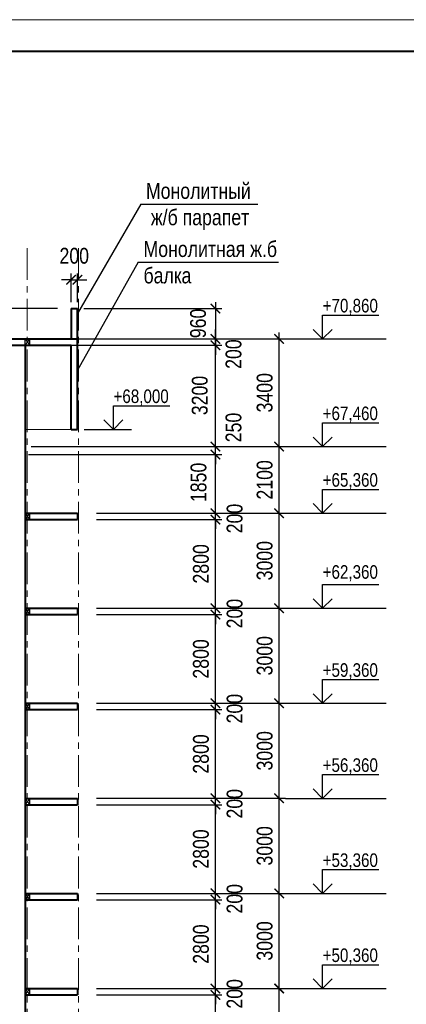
# Model space of a CAD drawing. Header units: millimetres. Extents: x 65947 to 286954, y -29687 to 89113.
# Tile 24 of 25: x 245098 to 257305, y 58041 to 89113. Entities that reach past the tile are written whole.
import ezdxf

# ---------------------------------------------------------------- set-up
doc = ezdxf.new("R2010")
doc.units = ezdxf.units.MM
doc.linetypes.add('CENTER', pattern=[2, 1.25, -0.25, 0.25, -0.25])
for name, color, linetype, lineweight in [('Оси', 7, 'CENTER', 15), ('перекрытия', 5, 'Continuous', 40), ('СК-050-П(литы перекрытия)', 5, 'Continuous', 40), ('СК-110-О-РАЗМЕРЫ', 7, 'Continuous', 15), ('СК-200-Р(амка)', 7, 'Continuous', 40), ('СК-210-Р-РАМКА ЛИНИИ ТОНКИЕ', 7, 'Continuous', 15), ('СК-400-Т(екст)', 7, 'Continuous', 20), ('стены тонкие', 12, 'Continuous', 30)]:
    doc.layers.add(name, color=color, linetype=linetype, lineweight=lineweight)
doc.layers.add('текст', color=7, linetype='Continuous')
doc.styles.add('RUSS', font='arial.ttf', dxfattribs={"width": 0.8})
doc.dimstyles.new('100-200', dxfattribs={"dimscale": 0, "dimtxt": 500, "dimasz": 300, "dimexe": 200, "dimexo": 200, "dimgap": 200, "dimtad": 1, "dimdec": 0, "dimzin": 0, "dimdsep": 46, "dimtxsty": 'RUSS', "dimblk": 'ARCHTICK', "dimcen": 0.096, "dimdle": 200, "dimclrd": 7, "dimclre": 7, "dimclrt": 256, "dimadec": 0, "dimazin": 0, "dimtfac": 1, "dimtdec": 0, "dimtmove": 2, "dimatfit": 3, "dimldrblk": 'OBLIQUE', "dimfxl": 1, "dimtolj": 1, "dimtzin": 0, "dimarcsym": 0})

# ---------------------------------------------------------------- blocks, each defined once
blk = doc.blocks.new('_ArchTick')
at = {"color": 0, "linetype": 'ByBlock', "const_width": 0.15}
blk.add_lwpolyline([(-0.5, -0.5), (0.5, 0.5)], dxfattribs=at)
blk = doc.blocks.new('*D107')
at = {"layer": 'Defpoints', "color": 0, "lineweight": 50, "transparency": 16777216}
for p in [(247522, 58541), (253289, 58541), (247522, 55541)]:
    blk.add_point(p, dxfattribs=at)
at = {"layer": 'СК-110-О-РАЗМЕРЫ', "color": 7, "lineweight": -2, "transparency": 16777216}
for p, q in [((253289, 55341), (253289, 58741)), ((247722, 58541), (253489, 58541)), ((247722, 55541), (253489, 55541))]:
    blk.add_line(p, q, dxfattribs=at)
at = {"layer": 'СК-110-О-РАЗМЕРЫ', "color": 7, "lineweight": -2, "transparency": 16777216, "xscale": 300, "yscale": 300, "zscale": 300}
for p, rotation in [((253289, 58541), 90), ((253289, 55541), 270)]:
    blk.add_blockref('_ArchTick', p, dxfattribs=dict(at, rotation=rotation))
at = {"layer": 'СК-110-О-РАЗМЕРЫ', "transparency": 16777216, "insert": (252834, 57041), "char_height": 500, "attachment_point": 5, "rotation": 90, "style": 'RUSS'}
blk.add_mtext('\\A1;3000', dxfattribs=at)
blk = doc.blocks.new('_Oblique')
at = {"color": 0, "linetype": 'ByBlock', "lineweight": -2}
blk.add_line((-0.5, -0.5), (0.5, 0.5), dxfattribs=at)
blk = doc.blocks.new('*D108')
at = {"layer": 'Defpoints', "color": 0, "lineweight": 50, "transparency": 16777216}
for p in [(247522, 61541), (253289, 61541), (247522, 58541)]:
    blk.add_point(p, dxfattribs=at)
at = {"layer": 'СК-110-О-РАЗМЕРЫ', "color": 7, "lineweight": -2, "transparency": 16777216}
for p, q in [((247722, 61541), (253489, 61541)), ((253289, 58341), (253289, 61741)), ((247722, 58541), (253489, 58541))]:
    blk.add_line(p, q, dxfattribs=at)
at = {"layer": 'СК-110-О-РАЗМЕРЫ', "color": 7, "lineweight": -2, "transparency": 16777216, "xscale": 300, "yscale": 300, "zscale": 300}
for p, rotation in [((253289, 61541), 90), ((253289, 58541), 270)]:
    blk.add_blockref('_ArchTick', p, dxfattribs=dict(at, rotation=rotation))
at = {"layer": 'СК-110-О-РАЗМЕРЫ', "transparency": 16777216, "insert": (252834, 60041), "char_height": 500, "attachment_point": 5, "rotation": 90, "style": 'RUSS'}
blk.add_mtext('\\A1;3000', dxfattribs=at)
blk = doc.blocks.new('*D109')
at = {"layer": 'Defpoints', "color": 0, "lineweight": 50, "transparency": 16777216}
for p in [(247522, 64541), (253289, 64541), (247522, 61541)]:
    blk.add_point(p, dxfattribs=at)
at = {"layer": 'СК-110-О-РАЗМЕРЫ', "color": 7, "lineweight": -2, "transparency": 16777216}
for p, q in [((253289, 61341), (253289, 64741)), ((247722, 64541), (253489, 64541)), ((247722, 61541), (253489, 61541))]:
    blk.add_line(p, q, dxfattribs=at)
at = {"layer": 'СК-110-О-РАЗМЕРЫ', "color": 7, "lineweight": -2, "transparency": 16777216, "xscale": 300, "yscale": 300, "zscale": 300}
for p, rotation in [((253289, 64541), 90), ((253289, 61541), 270)]:
    blk.add_blockref('_ArchTick', p, dxfattribs=dict(at, rotation=rotation))
at = {"layer": 'СК-110-О-РАЗМЕРЫ', "transparency": 16777216, "insert": (252834, 63041), "char_height": 500, "attachment_point": 5, "rotation": 90, "style": 'RUSS'}
blk.add_mtext('\\A1;3000', dxfattribs=at)
blk = doc.blocks.new('*D110')
at = {"layer": 'Defpoints', "color": 0, "lineweight": 50, "transparency": 16777216}
for p in [(247522, 67541), (253289, 67541), (247522, 64541)]:
    blk.add_point(p, dxfattribs=at)
at = {"layer": 'СК-110-О-РАЗМЕРЫ', "color": 7, "lineweight": -2, "transparency": 16777216}
for p, q in [((253289, 64341), (253289, 67741)), ((247722, 67541), (253489, 67541)), ((247722, 64541), (253489, 64541))]:
    blk.add_line(p, q, dxfattribs=at)
at = {"layer": 'СК-110-О-РАЗМЕРЫ', "color": 7, "lineweight": -2, "transparency": 16777216, "xscale": 300, "yscale": 300, "zscale": 300}
for p, rotation in [((253289, 67541), 90), ((253289, 64541), 270)]:
    blk.add_blockref('_ArchTick', p, dxfattribs=dict(at, rotation=rotation))
at = {"layer": 'СК-110-О-РАЗМЕРЫ', "transparency": 16777216, "insert": (252834, 66041), "char_height": 500, "attachment_point": 5, "rotation": 90, "style": 'RUSS'}
blk.add_mtext('\\A1;3000', dxfattribs=at)
blk = doc.blocks.new('*D111')
at = {"layer": 'Defpoints', "color": 0, "lineweight": 50, "transparency": 16777216}
for p in [(247522, 70541), (253289, 70541), (247522, 67541)]:
    blk.add_point(p, dxfattribs=at)
at = {"layer": 'СК-110-О-РАЗМЕРЫ', "color": 7, "lineweight": -2, "transparency": 16777216}
for p, q in [((247722, 70541), (253489, 70541)), ((253289, 67341), (253289, 70741)), ((247722, 67541), (253489, 67541))]:
    blk.add_line(p, q, dxfattribs=at)
at = {"layer": 'СК-110-О-РАЗМЕРЫ', "color": 7, "lineweight": -2, "transparency": 16777216, "xscale": 300, "yscale": 300, "zscale": 300}
for p, rotation in [((253289, 70541), 90), ((253289, 67541), 270)]:
    blk.add_blockref('_ArchTick', p, dxfattribs=dict(at, rotation=rotation))
at = {"layer": 'СК-110-О-РАЗМЕРЫ', "transparency": 16777216, "insert": (252834, 69041), "char_height": 500, "attachment_point": 5, "rotation": 90, "style": 'RUSS'}
blk.add_mtext('\\A1;3000', dxfattribs=at)
blk = doc.blocks.new('*D115')
at = {"layer": 'Defpoints', "color": 0, "lineweight": 50, "transparency": 16777216}
for p in [(245260, 75641), (253289, 75641), (247522, 73541)]:
    blk.add_point(p, dxfattribs=at)
at = {"layer": 'СК-110-О-РАЗМЕРЫ', "color": 7, "lineweight": -2, "transparency": 16777216}
for p, q in [((253289, 73341), (253289, 75841)), ((245460, 75641), (253489, 75641)), ((247722, 73541), (253489, 73541))]:
    blk.add_line(p, q, dxfattribs=at)
at = {"layer": 'СК-110-О-РАЗМЕРЫ', "color": 7, "lineweight": -2, "transparency": 16777216, "xscale": 300, "yscale": 300, "zscale": 300}
for p, rotation in [((253289, 75641), 90), ((253289, 73541), 270)]:
    blk.add_blockref('_ArchTick', p, dxfattribs=dict(at, rotation=rotation))
at = {"layer": 'СК-110-О-РАЗМЕРЫ', "transparency": 16777216, "insert": (252834, 74591), "char_height": 500, "attachment_point": 5, "rotation": 90, "style": 'RUSS'}
blk.add_mtext('\\A1;2100', dxfattribs=at)
blk = doc.blocks.new('*D140')
at = {"layer": 'Defpoints', "color": 0, "lineweight": 50, "transparency": 16777216}
for p in [(247322, 58341), (251278, 58341), (247322, 55541)]:
    blk.add_point(p, dxfattribs=at)
at = {"layer": 'СК-110-О-РАЗМЕРЫ', "color": 7, "lineweight": -2, "transparency": 16777216}
for p, q in [((251278, 55341), (251278, 58541)), ((247522, 58341), (251478, 58341)), ((247522, 55541), (251478, 55541))]:
    blk.add_line(p, q, dxfattribs=at)
at = {"layer": 'СК-110-О-РАЗМЕРЫ', "color": 7, "lineweight": -2, "transparency": 16777216, "xscale": 300, "yscale": 300, "zscale": 300}
for p, rotation in [((251278, 58341), 90), ((251278, 55541), 270)]:
    blk.add_blockref('_ArchTick', p, dxfattribs=dict(at, rotation=rotation))
at = {"layer": 'СК-110-О-РАЗМЕРЫ', "transparency": 16777216, "insert": (250822, 56941), "char_height": 500, "attachment_point": 5, "rotation": 90, "style": 'RUSS'}
blk.add_mtext('\\A1;2800', dxfattribs=at)
blk = doc.blocks.new('*D141')
at = {"layer": 'Defpoints', "color": 0, "lineweight": 50, "transparency": 16777216}
for p in [(247322, 58541), (251278, 58541), (247322, 58341)]:
    blk.add_point(p, dxfattribs=at)
at = {"layer": 'СК-110-О-РАЗМЕРЫ', "color": 7, "lineweight": -2, "transparency": 16777216}
for p, q in [((251278, 58541), (251278, 58841)), ((247522, 58541), (251478, 58541)), ((251278, 58341), (251278, 58541)), ((247522, 58341), (251478, 58341)), ((251278, 58341), (251278, 58041))]:
    blk.add_line(p, q, dxfattribs=at)
at = {"layer": 'СК-110-О-РАЗМЕРЫ', "color": 7, "lineweight": -2, "transparency": 16777216, "xscale": 300, "yscale": 300, "zscale": 300}
for p, rotation in [((251278, 58541), 270), ((251278, 58341), 90)]:
    blk.add_blockref('_ArchTick', p, dxfattribs=dict(at, rotation=rotation))
at = {"layer": 'СК-110-О-РАЗМЕРЫ', "transparency": 16777216, "insert": (251886, 58371), "char_height": 500, "attachment_point": 5, "rotation": 90, "style": 'RUSS'}
blk.add_mtext('\\A1;200', dxfattribs=at)
blk = doc.blocks.new('*D142')
at = {"layer": 'Defpoints', "color": 0, "lineweight": 50, "transparency": 16777216}
for p in [(247322, 61341), (251278, 61341), (247322, 58541)]:
    blk.add_point(p, dxfattribs=at)
at = {"layer": 'СК-110-О-РАЗМЕРЫ', "color": 7, "lineweight": -2, "transparency": 16777216}
for p, q in [((251278, 58341), (251278, 61541)), ((247522, 61341), (251478, 61341)), ((247522, 58541), (251478, 58541))]:
    blk.add_line(p, q, dxfattribs=at)
at = {"layer": 'СК-110-О-РАЗМЕРЫ', "color": 7, "lineweight": -2, "transparency": 16777216, "xscale": 300, "yscale": 300, "zscale": 300}
for p, rotation in [((251278, 61341), 90), ((251278, 58541), 270)]:
    blk.add_blockref('_ArchTick', p, dxfattribs=dict(at, rotation=rotation))
at = {"layer": 'СК-110-О-РАЗМЕРЫ', "transparency": 16777216, "insert": (250822, 59941), "char_height": 500, "attachment_point": 5, "rotation": 90, "style": 'RUSS'}
blk.add_mtext('\\A1;2800', dxfattribs=at)
blk = doc.blocks.new('*D143')
at = {"layer": 'Defpoints', "color": 0, "lineweight": 50, "transparency": 16777216}
for p in [(247322, 61541), (251278, 61541), (247322, 61341)]:
    blk.add_point(p, dxfattribs=at)
at = {"layer": 'СК-110-О-РАЗМЕРЫ', "color": 7, "lineweight": -2, "transparency": 16777216}
for p, q in [((251278, 61541), (251278, 61841)), ((247522, 61541), (251478, 61541)), ((251278, 61341), (251278, 61541)), ((247522, 61341), (251478, 61341)), ((251278, 61341), (251278, 61041))]:
    blk.add_line(p, q, dxfattribs=at)
at = {"layer": 'СК-110-О-РАЗМЕРЫ', "color": 7, "lineweight": -2, "transparency": 16777216, "xscale": 300, "yscale": 300, "zscale": 300}
for p, rotation in [((251278, 61541), 270), ((251278, 61341), 90)]:
    blk.add_blockref('_ArchTick', p, dxfattribs=dict(at, rotation=rotation))
at = {"layer": 'СК-110-О-РАЗМЕРЫ', "transparency": 16777216, "insert": (251886, 61371), "char_height": 500, "attachment_point": 5, "rotation": 90, "style": 'RUSS'}
blk.add_mtext('\\A1;200', dxfattribs=at)
blk = doc.blocks.new('*D144')
at = {"layer": 'Defpoints', "color": 0, "lineweight": 50, "transparency": 16777216}
for p in [(247322, 64341), (251278, 64341), (247322, 61541)]:
    blk.add_point(p, dxfattribs=at)
at = {"layer": 'СК-110-О-РАЗМЕРЫ', "color": 7, "lineweight": -2, "transparency": 16777216}
for p, q in [((247522, 64341), (251478, 64341)), ((251278, 61341), (251278, 64541)), ((247522, 61541), (251478, 61541))]:
    blk.add_line(p, q, dxfattribs=at)
at = {"layer": 'СК-110-О-РАЗМЕРЫ', "color": 7, "lineweight": -2, "transparency": 16777216, "xscale": 300, "yscale": 300, "zscale": 300}
for p, rotation in [((251278, 64341), 90), ((251278, 61541), 270)]:
    blk.add_blockref('_ArchTick', p, dxfattribs=dict(at, rotation=rotation))
at = {"layer": 'СК-110-О-РАЗМЕРЫ', "transparency": 16777216, "insert": (250822, 62941), "char_height": 500, "attachment_point": 5, "rotation": 90, "style": 'RUSS'}
blk.add_mtext('\\A1;2800', dxfattribs=at)
blk = doc.blocks.new('*D145')
at = {"layer": 'Defpoints', "color": 0, "lineweight": 50, "transparency": 16777216}
for p in [(247322, 64541), (247322, 64341), (251278, 64541)]:
    blk.add_point(p, dxfattribs=at)
at = {"layer": 'СК-110-О-РАЗМЕРЫ', "color": 7, "lineweight": -2, "transparency": 16777216}
for p, q in [((251278, 64541), (251278, 64841)), ((247522, 64541), (251478, 64541)), ((247522, 64341), (251478, 64341)), ((251278, 64341), (251278, 64541)), ((251278, 64341), (251278, 64041))]:
    blk.add_line(p, q, dxfattribs=at)
at = {"layer": 'СК-110-О-РАЗМЕРЫ', "color": 7, "lineweight": -2, "transparency": 16777216, "xscale": 300, "yscale": 300, "zscale": 300}
for p, rotation in [((251278, 64541), 270), ((251278, 64341), 90)]:
    blk.add_blockref('_ArchTick', p, dxfattribs=dict(at, rotation=rotation))
at = {"layer": 'СК-110-О-РАЗМЕРЫ', "transparency": 16777216, "insert": (251886, 64371), "char_height": 500, "attachment_point": 5, "rotation": 90, "style": 'RUSS'}
blk.add_mtext('\\A1;200', dxfattribs=at)
blk = doc.blocks.new('*D146')
at = {"layer": 'Defpoints', "color": 0, "lineweight": 50, "transparency": 16777216}
for p in [(247322, 67341), (251278, 67341), (247322, 64541)]:
    blk.add_point(p, dxfattribs=at)
at = {"layer": 'СК-110-О-РАЗМЕРЫ', "color": 7, "lineweight": -2, "transparency": 16777216}
for p, q in [((251278, 64341), (251278, 67541)), ((247522, 67341), (251478, 67341)), ((247522, 64541), (251478, 64541))]:
    blk.add_line(p, q, dxfattribs=at)
at = {"layer": 'СК-110-О-РАЗМЕРЫ', "color": 7, "lineweight": -2, "transparency": 16777216, "xscale": 300, "yscale": 300, "zscale": 300}
for p, rotation in [((251278, 67341), 90), ((251278, 64541), 270)]:
    blk.add_blockref('_ArchTick', p, dxfattribs=dict(at, rotation=rotation))
at = {"layer": 'СК-110-О-РАЗМЕРЫ', "transparency": 16777216, "insert": (250822, 65941), "char_height": 500, "attachment_point": 5, "rotation": 90, "style": 'RUSS'}
blk.add_mtext('\\A1;2800', dxfattribs=at)
blk = doc.blocks.new('*D147')
at = {"layer": 'Defpoints', "color": 0, "lineweight": 50, "transparency": 16777216}
for p in [(247322, 67541), (251278, 67541), (247322, 67341)]:
    blk.add_point(p, dxfattribs=at)
at = {"layer": 'СК-110-О-РАЗМЕРЫ', "color": 7, "lineweight": -2, "transparency": 16777216}
for p, q in [((251278, 67541), (251278, 67841)), ((247522, 67541), (251478, 67541)), ((251278, 67341), (251278, 67541)), ((247522, 67341), (251478, 67341)), ((251278, 67341), (251278, 67041))]:
    blk.add_line(p, q, dxfattribs=at)
at = {"layer": 'СК-110-О-РАЗМЕРЫ', "color": 7, "lineweight": -2, "transparency": 16777216, "xscale": 300, "yscale": 300, "zscale": 300}
for p, rotation in [((251278, 67541), 270), ((251278, 67341), 90)]:
    blk.add_blockref('_ArchTick', p, dxfattribs=dict(at, rotation=rotation))
at = {"layer": 'СК-110-О-РАЗМЕРЫ', "transparency": 16777216, "insert": (251886, 67371), "char_height": 500, "attachment_point": 5, "rotation": 90, "style": 'RUSS'}
blk.add_mtext('\\A1;200', dxfattribs=at)
blk = doc.blocks.new('*D148')
at = {"layer": 'Defpoints', "color": 0, "lineweight": 50, "transparency": 16777216}
for p in [(247322, 70341), (251278, 70341), (247322, 67541)]:
    blk.add_point(p, dxfattribs=at)
at = {"layer": 'СК-110-О-РАЗМЕРЫ', "color": 7, "lineweight": -2, "transparency": 16777216}
for p, q in [((251278, 67341), (251278, 70541)), ((247522, 70341), (251478, 70341)), ((247522, 67541), (251478, 67541))]:
    blk.add_line(p, q, dxfattribs=at)
at = {"layer": 'СК-110-О-РАЗМЕРЫ', "color": 7, "lineweight": -2, "transparency": 16777216, "xscale": 300, "yscale": 300, "zscale": 300}
for p, rotation in [((251278, 70341), 90), ((251278, 67541), 270)]:
    blk.add_blockref('_ArchTick', p, dxfattribs=dict(at, rotation=rotation))
at = {"layer": 'СК-110-О-РАЗМЕРЫ', "transparency": 16777216, "insert": (250822, 68941), "char_height": 500, "attachment_point": 5, "rotation": 90, "style": 'RUSS'}
blk.add_mtext('\\A1;2800', dxfattribs=at)
blk = doc.blocks.new('*D149')
at = {"layer": 'Defpoints', "color": 0, "lineweight": 50, "transparency": 16777216}
for p in [(247322, 73541), (247322, 73341), (251278, 73541)]:
    blk.add_point(p, dxfattribs=at)
at = {"layer": 'СК-110-О-РАЗМЕРЫ', "color": 7, "lineweight": -2, "transparency": 16777216}
for p, q in [((251278, 73541), (251278, 73841)), ((247522, 73541), (251478, 73541)), ((247522, 73341), (251478, 73341)), ((251278, 73341), (251278, 73541)), ((251278, 73341), (251278, 73041))]:
    blk.add_line(p, q, dxfattribs=at)
at = {"layer": 'СК-110-О-РАЗМЕРЫ', "color": 7, "lineweight": -2, "transparency": 16777216, "xscale": 300, "yscale": 300, "zscale": 300}
for p, rotation in [((251278, 73541), 270), ((251278, 73341), 90)]:
    blk.add_blockref('_ArchTick', p, dxfattribs=dict(at, rotation=rotation))
at = {"layer": 'СК-110-О-РАЗМЕРЫ', "transparency": 16777216, "insert": (251886, 73371), "char_height": 500, "attachment_point": 5, "rotation": 90, "style": 'RUSS'}
blk.add_mtext('\\A1;200', dxfattribs=at)
blk = doc.blocks.new('*D150')
at = {"layer": 'Defpoints', "color": 0, "lineweight": 50, "transparency": 16777216}
for p in [(245176, 75391), (251278, 75391), (247322, 73541)]:
    blk.add_point(p, dxfattribs=at)
at = {"layer": 'СК-110-О-РАЗМЕРЫ', "color": 7, "lineweight": -2, "transparency": 16777216}
for p, q in [((251278, 73341), (251278, 75591)), ((245376, 75391), (251478, 75391)), ((247522, 73541), (251478, 73541))]:
    blk.add_line(p, q, dxfattribs=at)
at = {"layer": 'СК-110-О-РАЗМЕРЫ', "color": 7, "lineweight": -2, "transparency": 16777216, "xscale": 300, "yscale": 300, "zscale": 300}
for p, rotation in [((251278, 75391), 90), ((251278, 73541), 270)]:
    blk.add_blockref('_ArchTick', p, dxfattribs=dict(at, rotation=rotation))
at = {"layer": 'СК-110-О-РАЗМЕРЫ', "transparency": 16777216, "insert": (250746, 74511), "char_height": 500, "attachment_point": 5, "rotation": 90, "style": 'RUSS'}
blk.add_mtext('\\A1;1850', dxfattribs=at)
blk = doc.blocks.new('*D151')
at = {"layer": 'Defpoints', "color": 0, "lineweight": 50, "transparency": 16777216}
for p in [(245553, 75641), (251278, 75641), (245578, 75391)]:
    blk.add_point(p, dxfattribs=at)
at = {"layer": 'СК-110-О-РАЗМЕРЫ', "color": 7, "lineweight": -2, "transparency": 16777216}
for p, q in [((251278, 75641), (251278, 75941)), ((245753, 75641), (251478, 75641)), ((251278, 75391), (251278, 75641)), ((245778, 75391), (251478, 75391)), ((251278, 75391), (251278, 75091))]:
    blk.add_line(p, q, dxfattribs=at)
at = {"layer": 'СК-110-О-РАЗМЕРЫ', "color": 7, "lineweight": -2, "transparency": 16777216, "xscale": 300, "yscale": 300, "zscale": 300}
for p, rotation in [((251278, 75641), 270), ((251278, 75391), 90)]:
    blk.add_blockref('_ArchTick', p, dxfattribs=dict(at, rotation=rotation))
at = {"layer": 'СК-110-О-РАЗМЕРЫ', "transparency": 16777216, "insert": (251851, 76244), "char_height": 500, "attachment_point": 5, "rotation": 90, "style": 'RUSS'}
blk.add_mtext('\\A1;250', dxfattribs=at)
blk = doc.blocks.new('*D160')
at = {"layer": 'Defpoints', "color": 0, "lineweight": 50, "transparency": 16777216}
for p in [(245611, 78841), (251278, 78841), (247322, 75641)]:
    blk.add_point(p, dxfattribs=at)
at = {"layer": 'СК-110-О-РАЗМЕРЫ', "color": 7, "lineweight": -2, "transparency": 16777216}
for p, q in [((251278, 75441), (251278, 79041)), ((245811, 78841), (251478, 78841)), ((247522, 75641), (251478, 75641))]:
    blk.add_line(p, q, dxfattribs=at)
at = {"layer": 'СК-110-О-РАЗМЕРЫ', "color": 7, "lineweight": -2, "transparency": 16777216, "xscale": 300, "yscale": 300, "zscale": 300}
for p, rotation in [((251278, 78841), 90), ((251278, 75641), 270)]:
    blk.add_blockref('_ArchTick', p, dxfattribs=dict(at, rotation=rotation))
at = {"layer": 'СК-110-О-РАЗМЕРЫ', "transparency": 16777216, "insert": (250785, 77253), "char_height": 500, "attachment_point": 5, "rotation": 90, "style": 'RUSS'}
blk.add_mtext('\\A1;3200', dxfattribs=at)
blk = doc.blocks.new('*D161')
at = {"layer": 'Defpoints', "color": 0, "lineweight": 50, "transparency": 16777216}
for p in [(245376, 79041), (251278, 79041), (245176, 78841)]:
    blk.add_point(p, dxfattribs=at)
at = {"layer": 'СК-110-О-РАЗМЕРЫ', "color": 7, "lineweight": -2, "transparency": 16777216}
for p, q in [((251278, 79041), (251278, 79341)), ((245576, 79041), (251478, 79041)), ((251278, 78841), (251278, 79041)), ((245376, 78841), (251478, 78841)), ((251278, 78841), (251278, 78541))]:
    blk.add_line(p, q, dxfattribs=at)
at = {"layer": 'СК-110-О-РАЗМЕРЫ', "color": 7, "lineweight": -2, "transparency": 16777216, "xscale": 300, "yscale": 300, "zscale": 300}
for p, rotation in [((251278, 79041), 270), ((251278, 78841), 90)]:
    blk.add_blockref('_ArchTick', p, dxfattribs=dict(at, rotation=rotation))
at = {"layer": 'СК-110-О-РАЗМЕРЫ', "transparency": 16777216, "insert": (251851, 78560), "char_height": 500, "attachment_point": 5, "rotation": 90, "style": 'RUSS'}
blk.add_mtext('\\A1;200', dxfattribs=at)
blk = doc.blocks.new('*D162')
at = {"layer": 'Defpoints', "color": 0, "lineweight": 50, "transparency": 16777216}
for p in [(246131, 79041), (253289, 79041), (247522, 75641)]:
    blk.add_point(p, dxfattribs=at)
at = {"layer": 'СК-110-О-РАЗМЕРЫ', "color": 7, "lineweight": -2, "transparency": 16777216}
for p, q in [((253289, 75441), (253289, 79241)), ((246331, 79041), (253489, 79041)), ((247722, 75641), (253489, 75641))]:
    blk.add_line(p, q, dxfattribs=at)
at = {"layer": 'СК-110-О-РАЗМЕРЫ', "color": 7, "lineweight": -2, "transparency": 16777216, "xscale": 300, "yscale": 300, "zscale": 300}
for p, rotation in [((253289, 79041), 90), ((253289, 75641), 270)]:
    blk.add_blockref('_ArchTick', p, dxfattribs=dict(at, rotation=rotation))
at = {"layer": 'СК-110-О-РАЗМЕРЫ', "transparency": 16777216, "insert": (252834, 77341), "char_height": 500, "attachment_point": 5, "rotation": 90, "style": 'RUSS'}
blk.add_mtext('\\A1;3400', dxfattribs=at)
blk = doc.blocks.new('*D167')
at = {"layer": 'Defpoints', "color": 0, "lineweight": 50, "transparency": 16777216}
for p in [(247322, 70541), (251278, 70541), (247322, 70341)]:
    blk.add_point(p, dxfattribs=at)
at = {"layer": 'СК-110-О-РАЗМЕРЫ', "color": 7, "lineweight": -2, "transparency": 16777216}
for p, q in [((247522, 70541), (251478, 70541)), ((251278, 70541), (251278, 70841)), ((251278, 70341), (251278, 70541)), ((247522, 70341), (251478, 70341)), ((251278, 70341), (251278, 70041))]:
    blk.add_line(p, q, dxfattribs=at)
at = {"layer": 'СК-110-О-РАЗМЕРЫ', "color": 7, "lineweight": -2, "transparency": 16777216, "xscale": 300, "yscale": 300, "zscale": 300}
for p, rotation in [((251278, 70541), 270), ((251278, 70341), 90)]:
    blk.add_blockref('_ArchTick', p, dxfattribs=dict(at, rotation=rotation))
at = {"layer": 'СК-110-О-РАЗМЕРЫ', "transparency": 16777216, "insert": (251886, 70371), "char_height": 500, "attachment_point": 5, "rotation": 90, "style": 'RUSS'}
blk.add_mtext('\\A1;200', dxfattribs=at)
blk = doc.blocks.new('*D168')
at = {"layer": 'Defpoints', "color": 0, "lineweight": 50, "transparency": 16777216}
for p in [(247322, 73341), (251278, 73341), (247322, 70541)]:
    blk.add_point(p, dxfattribs=at)
at = {"layer": 'СК-110-О-РАЗМЕРЫ', "color": 7, "lineweight": -2, "transparency": 16777216}
for p, q in [((247522, 73341), (251478, 73341)), ((251278, 70341), (251278, 73541)), ((247522, 70541), (251478, 70541))]:
    blk.add_line(p, q, dxfattribs=at)
at = {"layer": 'СК-110-О-РАЗМЕРЫ', "color": 7, "lineweight": -2, "transparency": 16777216, "xscale": 300, "yscale": 300, "zscale": 300}
for p, rotation in [((251278, 73341), 90), ((251278, 70541), 270)]:
    blk.add_blockref('_ArchTick', p, dxfattribs=dict(at, rotation=rotation))
at = {"layer": 'СК-110-О-РАЗМЕРЫ', "transparency": 16777216, "insert": (250822, 71941), "char_height": 500, "attachment_point": 5, "rotation": 90, "style": 'RUSS'}
blk.add_mtext('\\A1;2800', dxfattribs=at)
blk = doc.blocks.new('*D169')
at = {"layer": 'Defpoints', "color": 0, "lineweight": 50, "transparency": 16777216}
for p in [(247522, 73541), (253289, 73541), (247522, 70541)]:
    blk.add_point(p, dxfattribs=at)
at = {"layer": 'СК-110-О-РАЗМЕРЫ', "color": 7, "lineweight": -2, "transparency": 16777216}
for p, q in [((253289, 70341), (253289, 73741)), ((247722, 73541), (253489, 73541)), ((247722, 70541), (253489, 70541))]:
    blk.add_line(p, q, dxfattribs=at)
at = {"layer": 'СК-110-О-РАЗМЕРЫ', "color": 7, "lineweight": -2, "transparency": 16777216, "xscale": 300, "yscale": 300, "zscale": 300}
for p, rotation in [((253289, 73541), 90), ((253289, 70541), 270)]:
    blk.add_blockref('_ArchTick', p, dxfattribs=dict(at, rotation=rotation))
at = {"layer": 'СК-110-О-РАЗМЕРЫ', "transparency": 16777216, "insert": (252834, 72041), "char_height": 500, "attachment_point": 5, "rotation": 90, "style": 'RUSS'}
blk.add_mtext('\\A1;3000', dxfattribs=at)
blk = doc.blocks.new('*D180')
at = {"layer": 'Defpoints', "color": 0, "lineweight": 50, "transparency": 16777216}
for p in [(246921, 80001), (246921, 79041), (251278, 79041)]:
    blk.add_point(p, dxfattribs=at)
at = {"layer": 'СК-110-О-РАЗМЕРЫ', "color": 7, "lineweight": -2, "transparency": 16777216}
for p, q in [((251278, 80201), (251278, 78841)), ((247121, 80001), (251478, 80001)), ((247121, 79041), (251478, 79041))]:
    blk.add_line(p, q, dxfattribs=at)
at = {"layer": 'СК-110-О-РАЗМЕРЫ', "color": 7, "lineweight": -2, "transparency": 16777216, "xscale": 300, "yscale": 300, "zscale": 300}
for p, rotation in [((251278, 80001), 90), ((251278, 79041), 270)]:
    blk.add_blockref('_ArchTick', p, dxfattribs=dict(at, rotation=rotation))
at = {"layer": 'СК-110-О-РАЗМЕРЫ', "transparency": 16777216, "insert": (250732, 79528), "char_height": 500, "attachment_point": 5, "rotation": 90, "style": 'RUSS'}
blk.add_mtext('\\A1;960', dxfattribs=at)
blk = doc.blocks.new('*D186')
at = {"layer": 'Defpoints', "color": 0, "lineweight": 50, "transparency": 16777216}
for p in [(246921, 80905), (246721, 80001), (246921, 80001)]:
    blk.add_point(p, dxfattribs=at)
at = {"layer": 'СК-110-О-РАЗМЕРЫ', "color": 7, "lineweight": -2, "transparency": 16777216}
for p, q in [((246721, 80201), (246721, 81105)), ((246921, 80201), (246921, 81105)), ((246721, 80905), (246421, 80905)), ((246721, 80905), (246921, 80905)), ((246921, 80905), (247221, 80905))]:
    blk.add_line(p, q, dxfattribs=at)
at = {"layer": 'СК-110-О-РАЗМЕРЫ', "color": 7, "lineweight": -2, "transparency": 16777216, "xscale": 300, "yscale": 300, "zscale": 300}
blk.add_blockref('_ArchTick', (246721, 80905), dxfattribs=at)
at = {"layer": 'СК-110-О-РАЗМЕРЫ', "color": 7, "lineweight": -2, "transparency": 16777216, "xscale": 300, "yscale": 300, "zscale": 300, "rotation": 180}
blk.add_blockref('_ArchTick', (246921, 80905), dxfattribs=at)
at = {"layer": 'СК-110-О-РАЗМЕРЫ', "transparency": 16777216, "insert": (246821, 81660), "char_height": 500, "attachment_point": 5, "style": 'RUSS'}
blk.add_mtext('\\A1;200', dxfattribs=at)

msp = doc.modelspace()

# ---------------------------------------------------------------- linework, layer by layer
at = {"layer": 'Оси', "color": 2, "ltscale": 800}
for p, q in [((245336, 81900.5), (245336, -6338.1)), ((246951, 81900.5), (246951, -6338.1))]:
    msp.add_line(p, q, dxfattribs=at)
at = {"layer": 'перекрытия'}
for p, q in [((235486, 79040.7), (246921, 79040.7)), ((246921, 76180.7), (246921, 79040.7)), ((235686, 78840.7), (245284.7, 78840.7)), ((245269.6, 78840.7), (246721, 78840.7)), ((246721, 76180.7), (246721, 78840.7)), ((246721, 76180.7), (246921, 76180.7)), ((245269.6, 73540.7), (246920.9, 73540.7)), ((245269.6, 73340.7), (246920.9, 73340.7)), ((246920.9, 73540.7), (246920.9, 73340.7)), ((245269.6, 70540.7), (246920.9, 70540.7)), ((246920.9, 70540.7), (246920.9, 70340.7)), ((245269.6, 70340.7), (246920.9, 70340.7)), ((245269.6, 67540.7), (246920.9, 67540.7)), ((246920.9, 67540.7), (246920.9, 67340.7)), ((245269.6, 67340.7), (246920.9, 67340.7)), ((245269.6, 64540.7), (246920.9, 64540.7)), ((245269.6, 64340.7), (246920.9, 64340.7)), ((246920.9, 64540.7), (246920.9, 64340.7)), ((245269.6, 61540.7), (246920.9, 61540.7)), ((246920.9, 61540.7), (246920.9, 61340.7)), ((245269.6, 61340.7), (246920.9, 61340.7)), ((245269.6, 58540.7), (246920.9, 58540.7)), ((246920.9, 58540.7), (246920.9, 58340.7)), ((245269.6, 58340.7), (246920.9, 58340.7))]:
    msp.add_line(p, q, dxfattribs=at)
at = {"layer": 'перекрытия', "lineweight": 30}
for p, q in [((245269.6, 78840.7), (245269.6, 79040.7)), ((245419.6, 78840.7), (245419.6, 79040.7)), ((245269.6, 73340.7), (245269.6, 73540.7)), ((245419.6, 73340.7), (245419.6, 73540.7)), ((245269.6, 70340.7), (245269.6, 70540.7)), ((245419.6, 70340.7), (245419.6, 70540.7)), ((245269.6, 67340.7), (245269.6, 67540.7)), ((245419.6, 67340.7), (245419.6, 67540.7)), ((245269.6, 64340.7), (245269.6, 64540.7)), ((245419.6, 64340.7), (245419.6, 64540.7)), ((245269.6, 61340.7), (245269.6, 61540.7)), ((245419.6, 61340.7), (245419.6, 61540.7)), ((245269.6, 58340.7), (245269.6, 58540.7)), ((245419.6, 58340.7), (245419.6, 58540.7))]:
    msp.add_line(p, q, dxfattribs=at)
at = {"layer": 'СК-050-П(литы перекрытия)', "lineweight": 20}
for p, q in [((245269.6, 79040.7), (245419.6, 78840.7)), ((245419.6, 79040.7), (245269.6, 78840.7)), ((246721, 76180.7), (245269.6, 76180.7)), ((245269.6, 73540.7), (245419.6, 73340.7)), ((245419.6, 73540.7), (245269.6, 73340.7)), ((245269.6, 70540.7), (245419.6, 70340.7)), ((245419.6, 70540.7), (245269.6, 70340.7)), ((245269.6, 67540.7), (245419.6, 67340.7)), ((245419.6, 67540.7), (245269.6, 67340.7)), ((245269.6, 64540.7), (245419.6, 64340.7)), ((245419.6, 64540.7), (245269.6, 64340.7)), ((245269.6, 61540.7), (245419.6, 61340.7)), ((245419.6, 61540.7), (245269.6, 61340.7)), ((245269.6, 58540.7), (245419.6, 58340.7)), ((245419.6, 58540.7), (245269.6, 58340.7))]:
    msp.add_line(p, q, dxfattribs=at)
at = {"layer": 'СК-200-Р(амка)'}
msp.add_line((283583.5, 88113.3), (204583.5, 88113.3), dxfattribs=at)
at = {"layer": 'СК-210-Р-РАМКА ЛИНИИ ТОНКИЕ'}
msp.add_line((200583.5, 89113.3), (284583.5, 89113.3), dxfattribs=at)
at = {"layer": 'стены тонкие', "lineweight": 40}
for p, q in [((246721, 80000.7), (246921, 80000.7)), ((246721, 80000.7), (246721, 79040.7)), ((246921, 79040.7), (246921, 80000.7)), ((245269.6, 78840.7), (245269.6, 16540.2))]:
    msp.add_line(p, q, dxfattribs=at)
at = {"layer": 'текст'}
for p, q in [((248919.9, 83295.1), (246921, 79841.1)), ((248919.9, 83295.1), (252614.9, 83295.1)), ((248843.3, 81460.3), (246921, 78051.1)), ((248843.3, 81460.3), (253273.9, 81460.3)), ((246295.9, 80000.7), (242596.4, 80000.7)), ((254663.3, 79040.7), (254663.3, 79790.7)), ((254663.3, 79790.7), (256441.7, 79790.7)), ((254363.3, 79340.7), (254663.3, 79040.7)), ((254663.3, 79040.7), (254963.3, 79340.7)), ((253489.4, 79040.7), (256666.7, 79040.7)), ((248059.9, 76180.7), (248059.9, 76930.7)), ((248059.9, 76930.7), (249838.3, 76930.7)), ((247759.9, 76480.7), (248059.9, 76180.7)), ((248059.9, 76180.7), (248359.9, 76480.7)), ((247129.6, 76180.7), (248626.4, 76180.7)), ((254663.3, 75640.7), (254663.3, 76390.7)), ((254663.3, 76390.7), (256441.7, 76390.7)), ((254363.3, 75940.7), (254663.3, 75640.7)), ((254663.3, 75640.7), (254963.3, 75940.7)), ((253489.4, 75640.7), (256666.7, 75640.7)), ((254663.3, 73540.7), (254663.3, 74290.7)), ((254663.3, 74290.7), (256441.7, 74290.7)), ((254363.3, 73840.7), (254663.3, 73540.7)), ((254663.3, 73540.7), (254963.3, 73840.7)), ((253489.4, 73540.7), (256666.7, 73540.7)), ((254663.3, 70540.7), (254663.3, 71290.7)), ((254663.3, 71290.7), (256441.7, 71290.7)), ((253489.4, 70540.7), (256666.7, 70540.7)), ((254363.3, 70840.7), (254663.3, 70540.7)), ((254663.3, 70540.7), (254963.3, 70840.7)), ((254663.3, 67540.7), (254663.3, 68290.7)), ((254663.3, 68290.7), (256441.7, 68290.7)), ((254363.3, 67840.7), (254663.3, 67540.7)), ((254663.3, 67540.7), (254963.3, 67840.7)), ((253489.4, 67540.7), (256666.7, 67540.7)), ((254663.3, 64540.7), (254663.3, 65290.7)), ((254663.3, 65290.7), (256441.7, 65290.7)), ((254363.3, 64840.7), (254663.3, 64540.7)), ((254663.3, 64540.7), (254963.3, 64840.7)), ((253489.4, 64540.7), (256666.7, 64540.7)), ((254663.3, 61540.7), (254663.3, 62290.7)), ((254663.3, 62290.7), (256441.7, 62290.7)), ((254363.3, 61840.7), (254663.3, 61540.7)), ((254663.3, 61540.7), (254963.3, 61840.7)), ((253489.4, 61540.7), (256666.7, 61540.7)), ((254663.3, 58540.7), (254663.3, 59290.7)), ((254663.3, 59290.7), (256441.7, 59290.7)), ((254363.3, 58840.7), (254663.3, 58540.7)), ((254663.3, 58540.7), (254963.3, 58840.7)), ((253489.4, 58540.7), (256666.7, 58540.7))]:
    msp.add_line(p, q, dxfattribs=at)

# ---------------------------------------------------------------- texts
at = {"layer": 'СК-400-Т(екст)', "color": 7, "char_height": 500, "width": 4955.497, "attachment_point": 1, "style": 'RUSS'}
for s, insert in [('Монолитный^J ж/б парапет', (249083.8, 83959.9)), ('Монолитная ж.б балка', (249007.2, 82125.1))]:
    msp.add_mtext(s, dxfattribs=dict(at, insert=insert))
at = {"layer": 'текст', "style": 'RUSS', "width": 0.8}
for s, p in [('+70,860', (254663.3, 79875.5)), ('+68,000', (248059.9, 77015.5)), ('+67,460', (254663.3, 76475.5)), ('+65,360', (254663.3, 74375.5)), ('+62,360', (254663.3, 71470.7)), ('+59,360', (254663.3, 68375.5)), ('+56,360', (254663.3, 65375.5)), ('+53,360', (254663.3, 62375.5)), ('+50,360', (254663.3, 59375.5))]:
    msp.add_text(s, height=428.63, dxfattribs=at).set_placement(p)

# ---------------------------------------------------------------- dimensions: what is measured, and where the dimension line sits
at = {"layer": 'СК-110-О-РАЗМЕРЫ'}
dim = msp.add_linear_dim(base=(246921, 80904.6), p1=(246721, 80000.7), p2=(246921, 80000.7), dimstyle='100-200', override={"dimscale": 1}, dxfattribs=at)
dim.commit()
dim.dimension.update_dxf_attribs({"geometry": '*D186', "text_midpoint": (246821, 81659.9)})
for base, p1, p2, picture, middle in [((251277.7, 79040.7), (246921, 80000.7), (246921, 79040.7), '*D180', (250731.5, 79527.7)), ((251277.7, 79040.7), (245176.3, 78840.7), (245376.3, 79040.7), '*D161', (251851.1, 78560.4)), ((251277.7, 78840.7), (247321.8, 75640.7), (245611.2, 78840.7), '*D160', (250785.1, 77253)), ((251277.7, 75640.7), (245578, 75390.7), (245553.3, 75640.7), '*D151', (251850.5, 76243.9)), ((251277.7, 75390.7), (247321.8, 73540.7), (245176.3, 75390.7), '*D150', (250746.3, 74511.5)), ((251277.7, 73540.7), (247321.8, 73340.7), (247321.8, 73540.7), '*D149', (251886.3, 73370.9)), ((251277.7, 70540.7), (247321.8, 70340.7), (247321.8, 70540.7), '*D167', (251886.3, 70370.9)), ((251277.7, 67540.7), (247321.8, 67340.7), (247321.8, 67540.7), '*D147', (251886.3, 67370.9)), ((251277.7, 64540.7), (247321.8, 64340.7), (247321.8, 64540.7), '*D145', (251886.3, 64370.9)), ((251277.7, 61540.7), (247321.8, 61340.7), (247321.8, 61540.7), '*D143', (251886.3, 61370.9)), ((251277.7, 58540.7), (247321.8, 58340.7), (247321.8, 58540.7), '*D141', (251886.3, 58370.9))]:
    dim = msp.add_linear_dim(base=base, p1=p1, p2=p2, angle=90, dimstyle='100-200', override={"dimscale": 1}, dxfattribs=at)
    dim.commit()
    dim.dimension.update_dxf_attribs({"geometry": picture, "text_midpoint": middle, "dimtype": 160})
for base, p1, p2, picture, middle in [((253289.4, 79040.7), (247521.8, 75640.7), (246131.4, 79040.7), '*D162', (252834, 77340.7)), ((253289.4, 75640.7), (247521.8, 73540.7), (245259.7, 75640.7), '*D115', (252834.1, 74590.7)), ((253289.4, 73540.7), (247521.8, 70540.7), (247521.8, 73540.7), '*D169', (252834, 72040.7)), ((251277.7, 73340.7), (247321.8, 70540.7), (247321.8, 73340.7), '*D168', (250822.4, 71940.7)), ((251277.7, 70340.7), (247321.8, 67540.7), (247321.8, 70340.7), '*D148', (250822.4, 68940.7)), ((253289.4, 70540.7), (247521.8, 67540.7), (247521.8, 70540.7), '*D111', (252834, 69040.7)), ((253289.4, 67540.7), (247521.8, 64540.7), (247521.8, 67540.7), '*D110', (252834, 66040.7)), ((251277.7, 67340.7), (247321.8, 64540.7), (247321.8, 67340.7), '*D146', (250822.4, 65940.7)), ((253289.4, 64540.7), (247521.8, 61540.7), (247521.8, 64540.7), '*D109', (252834, 63040.7)), ((251277.7, 64340.7), (247321.8, 61540.7), (247321.8, 64340.7), '*D144', (250822.4, 62940.7)), ((251277.7, 61340.7), (247321.8, 58540.7), (247321.8, 61340.7), '*D142', (250822.4, 59940.7)), ((253289.4, 61540.7), (247521.8, 58540.7), (247521.8, 61540.7), '*D108', (252834, 60040.7)), ((253289.4, 58540.7), (247521.8, 55540.7), (247521.8, 58540.7), '*D107', (252834, 57040.7)), ((251277.7, 58340.7), (247321.8, 55540.7), (247321.8, 58340.7), '*D140', (250822.4, 56940.7))]:
    dim = msp.add_linear_dim(base=base, p1=p1, p2=p2, angle=90, dimstyle='100-200', override={"dimscale": 1}, dxfattribs=at)
    dim.commit()
    dim.dimension.update_dxf_attribs({"geometry": picture, "text_midpoint": middle})

doc.saveas('drawing.dxf')
